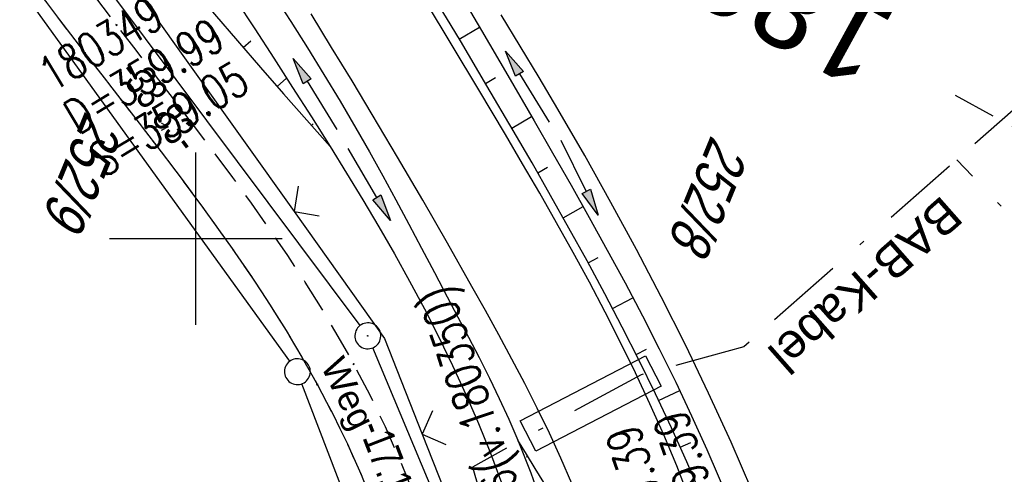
# Model space of a CAD drawing. Extents: x 507875 to 508634, y 446340 to 447363.
# Tile 4 of 70: x 507990 to 508047, y 446486 to 446513. Entities that reach past the tile are written whole.
import ezdxf
from ezdxf.enums import TextEntityAlignment as Align

# ---------------------------------------------------------------- set-up
doc = ezdxf.new("R2010")
doc.units = 0
doc.header["$LTSCALE"] = 10
doc.header["$MEASUREMENT"] = 0
for name, pattern in [('ACAD_ISO16W100', [73, 15, -6.5, 15, -6.5, 15, -7, 1, -7]), ('AUSGEZOGEN', [0]), ('LT00', [0]), ('LT11', [0.3, 0.2, -0.1]), ('LT17', [0.15, 0.1, -0.05])]:
    doc.linetypes.add(name, pattern=pattern)
doc.layers.get('0').update_dxf_attribs({"linetype": 'LT00'})
for name, color, linetype in [('--EK_FBR', 250, 'LT00'), ('--EK_Schacht-Text', 5, 'LT00'), ('--EK_ST-93-1', 30, 'LT17'), ('--EL_DFK_AB_L', 21, 'LT00'), ('--EL_DFK_AB_P', 7, 'LT00'), ('ABSTAND', 8, 'LT00'), ('BAB-KABEL', 220, 'ACAD_ISO16W100'), ('BAB-KABEL_TEXT', 221, 'Continuous'), ('DFK_AB_L', 21, 'LT00'), ('DFK_AB_P', 7, 'LT00'), ('DFK_FLUR_NR', 250, 'LT00'), ('DFK_FLURNR_PFEIL', 250, 'LT00'), ('DFK_GZPKT', 250, 'LT00'), ('DFK_KATASTER', 250, 'LT00'), ('FELDWEG_TEXT', 250, 'Continuous'), ('PFEIL', 140, 'AUSGEZOGEN'), ('V127_AFBR_BAB', 250, 'LT00'), ('V127_BOESCH', 250, 'LT00'), ('V127_BOSCHUNG', 250, 'LT00'), ('V127_FELDWEG', 250, 'LT11'), ('V127_GRABEN', 250, 'LT00'), ('V127_RASTER', 250, 'LT00'), ('V127_ZAUN', 40, 'LT00'), ('V128_AFBR_BAB', 250, 'LT00'), ('V128_BOESCH', 250, 'LT00'), ('V128_BOSCHUNG', 250, 'LT00'), ('V128_FELDWEG', 250, 'LT11'), ('V128_GRABEN', 250, 'LT00'), ('V128_RASTER', 250, 'LT00'), ('V128_ZAUN', 40, 'LT00')]:
    doc.layers.add(name, color=color, linetype=linetype)
doc.styles.add('Beschrift', font='ARIAL.TTF')
doc.styles.add('schachtbeschriftung', font='romans.shx', dxfattribs={"width": 0.75, "height": 2})
doc.styles.get("Standard").update_dxf_attribs({"font": 'ARIAL.TTF'})

# ---------------------------------------------------------------- blocks, each defined once
blk = doc.blocks.new('SYMB7060')
at = {"color": 0, "linetype": 'ByBlock'}
for p, q in [((-0.26, 0), (0, 0)), ((-0.08, 0.045), (0, 0)), ((0, 0), (-0.08, -0.045))]:
    blk.add_line(p, q, dxfattribs=at)
blk = doc.blocks.new('SYMB7010')
at = {"color": 0, "linetype": 'ByBlock'}
for points in [[(-0.031408, 0.499213), (-0.093728, 0.49134), (-0.15457, 0.475719), (-0.212975, 0.452595), (-0.268021, 0.422333), (-0.31884, 0.385411), (-0.36463, 0.342411), (-0.40467, 0.29401), (-0.438329, 0.240973), (-0.465074, 0.184136), (-0.484486, 0.124395), (-0.496256, 0.062692), (-0.5002, 0)], [(0.5002, 0), (0.496256, 0.062692), (0.484485, 0.124395), (0.465074, 0.184136), (0.438329, 0.240973), (0.40467, 0.29401), (0.36463, 0.342411), (0.31884, 0.385411), (0.268021, 0.422333), (0.212975, 0.452595), (0.15457, 0.475719), (0.093728, 0.49134), (0.031408, 0.499213), (-0.031408, 0.499213)], [(-0.5002, 0), (-0.496256, -0.062692), (-0.484486, -0.124395), (-0.465075, -0.184136), (-0.438329, -0.240973), (-0.404671, -0.29401), (-0.36463, -0.342411), (-0.31884, -0.385411), (-0.268021, -0.422333), (-0.212975, -0.452595), (-0.154571, -0.475719), (-0.093728, -0.49134), (-0.031408, -0.499213), (0.031408, -0.499213)], [(0.031408, -0.499213), (0.093728, -0.491341), (0.15457, -0.475719), (0.212975, -0.452595), (0.268021, -0.422333), (0.31884, -0.385411), (0.36463, -0.342411), (0.404671, -0.294011), (0.438329, -0.240974), (0.465075, -0.184136), (0.484486, -0.124395), (0.496256, -0.062692), (0.500201, 0)]]:
    blk.add_lwpolyline(points, dxfattribs=at)
blk = doc.blocks.new('SYMB0011')
at = {"color": 0, "linetype": 'ByBlock'}
for p, q in [((0.5, 0), (-0.5, 0)), ((0, 0.5), (0, -0.5))]:
    blk.add_line(p, q, dxfattribs=at)
blk = doc.blocks.new('SYMB0024')
at = {"color": 0, "linetype": 'ByBlock'}
for p, q in [((-0.5, 0.5), (0, 0)), ((0, 0), (0.5, 0.5))]:
    blk.add_line(p, q, dxfattribs=at)
blk = doc.blocks.new('Pfreil3')
at = {"layer": 'PFEIL'}
blk.add_hatch(color=256, dxfattribs=at).paths.add_polyline_path([(-1.549, 0.273), (-1.549, -0.273), (0, 0)])
for p, q in [((-1.549, 0), (-4.831, 0)), ((-1.549, -0.273), (-1.549, 0.273)), ((-1.549, 0.273), (0, 0)), ((0, 0), (-1.549, -0.273))]:
    blk.add_line(p, q, dxfattribs=at)
blk = doc.blocks.new('SYMB0003')
at = {"color": 0, "linetype": 'ByBlock'}
for p, q in [((-0.015712, 0), (0.010166, 0.012015)), ((0, -0.021257), (-0.015712, 0)), ((0.010166, 0.012015), (0, -0.021257))]:
    blk.add_line(p, q, dxfattribs=at)
for points in [[(-0.031395, 0.499013), (-0.093691, 0.491144), (-0.154509, 0.475528), (-0.21289, 0.452414), (-0.267913, 0.422164), (-0.318712, 0.385257), (-0.364484, 0.342274), (-0.404509, 0.293893), (-0.438154, 0.240877), (-0.464888, 0.184062), (-0.484292, 0.124345), (-0.496058, 0.062667), (-0.5, 0)], [(0.5, 0), (0.496057, 0.062667), (0.484292, 0.124345), (0.464888, 0.184062), (0.438153, 0.240877), (0.404509, 0.293893), (0.364484, 0.342274), (0.318712, 0.385257), (0.267913, 0.422164), (0.21289, 0.452414), (0.154509, 0.475528), (0.093691, 0.491144), (0.031395, 0.499013), (-0.031395, 0.499013)], [(-0.5, 0), (-0.496058, -0.062667), (-0.484292, -0.124345), (-0.464888, -0.184062), (-0.438154, -0.240877), (-0.404509, -0.293893), (-0.364485, -0.342274), (-0.318712, -0.385257), (-0.267914, -0.422164), (-0.21289, -0.452414), (-0.154509, -0.475529), (-0.093691, -0.491144), (-0.031395, -0.499014), (0.031395, -0.499014)], [(0.031395, -0.499014), (0.093691, -0.491144), (0.154509, -0.475529), (0.21289, -0.452414), (0.267914, -0.422164), (0.318712, -0.385257), (0.364485, -0.342274), (0.404509, -0.293893), (0.438154, -0.240877), (0.464889, -0.184062), (0.484292, -0.124345), (0.496058, -0.062667), (0.5, 0)]]:
    blk.add_lwpolyline(points, dxfattribs=at)

msp = doc.modelspace()

# ---------------------------------------------------------------- linework, layer by layer
at = {"layer": '--EK_FBR', "color": 2}
for points in [[(508030.601, 446478.868), (508029.982, 446480.882), (508029.316, 446482.88), (508028.6, 446484.861), (508027.836, 446486.823), (508027.079, 446488.636), (508026.283, 446490.433), (508025.451, 446492.214), (508024.587, 446493.98), (508023.694, 446495.733), (508022.775, 446497.473), (508021.834, 446499.203), (508020.874, 446500.924), (508019.899, 446502.636), (508018.911, 446504.341), (508017.915, 446506.04), (508016.383, 446508.625), (508014.84, 446511.201), (508013.287, 446513.77)], [(508021.766, 446485.813), (508021.128, 446487.278), (508020.458, 446488.729), (508019.759, 446490.168), (508019.035, 446491.596), (508018.291, 446493.015), (508017.531, 446494.425), (508016.758, 446495.829), (508015.977, 446497.228), (508014.558, 446499.738), (508013.125, 446502.236), (508011.675, 446504.722), (508010.207, 446507.197), (508009.034, 446509.146), (508007.851, 446511.089), (508006.662, 446513.029)], [(508021.766, 446485.813), (508021.128, 446487.278), (508020.458, 446488.729), (508019.759, 446490.168), (508019.035, 446491.596), (508018.291, 446493.014), (508017.531, 446494.425), (508016.758, 446495.829), (508015.977, 446497.228), (508014.558, 446499.738), (508013.125, 446502.236), (508011.675, 446504.722), (508010.207, 446507.197), (508009.034, 446509.146), (508007.851, 446511.089), (508006.662, 446513.029)]]:
    msp.add_lwpolyline(points, dxfattribs=at)
at = {"layer": '--EK_ST-93-1', "ltscale": 2.5}
msp.add_line((508079.074, 446489.145), (508043.965, 446508.309), dxfattribs=at)
at = {"layer": '--EL_DFK_AB_L'}
for p, q in [((508009.502, 446494.968), (507990.169, 446520.886)), ((508016.261, 446479.26), (508010.24, 446493.677))]:
    msp.add_line(p, q, dxfattribs=at)
at = {"layer": 'BAB-KABEL', "ltscale": 0.03, "flags": 128}
for points in [[(508403.91, 447290.526), (508402.026, 447282.819), (508386.099, 447280.447), (508366.681, 447274.025), (508361.372, 447269.698), (508361.657, 447256.667), (508362.44, 447209.011), (508362.578, 447196.367), (508363.064, 447183.585), (508362.055, 447181.303), (508353.705, 447155.981), (508356.394, 447152.75), (508357.893, 447150.945), (508345.987, 447106.957), (508319.979, 447031.323), (508314.893, 447014.991), (508307.501, 446987.6), (508299.946, 446957.549), (508297.327, 446948.162), (508293.932, 446941.348), (508287.31, 446931.654), (508277.454, 446917.498), (508268.65, 446905.428), (508266.719, 446901.965), (508263.925, 446896.05), (508236.791, 446838.253), (508218.669, 446798.755), (508182.002, 446732.503), (508173.757, 446722.034), (508158.32, 446691.576), (508134.637, 446653.79), (508129.799, 446634.854), (508127.623, 446632.926), (508117.245, 446626.48), (508107.493, 446619.069), (508101.7, 446595.112), (508091.075, 446575.777), (508080.997, 446555.552), (508070.49, 446543.962), (508052.779, 446538.014), (508053.275, 446532.867), (508054.03, 446526.659), (508053.055, 446512.517), (508031.724, 446493.735), (508025.765, 446492.102), (508020.21, 446489.1), (508016.01, 446486.751), (508018.853, 446477.045), (508018.707, 446455.032), (508018.065, 446449.034)], [(508060.098, 446487.803), (508053.029, 446495.174), (508044.042, 446504.581)]]:
    msp.add_lwpolyline(points, dxfattribs=at)
at = {"layer": 'BAB-KABEL_TEXT'}
msp.add_lwpolyline([(508019.675, 446487.689), (508018.768, 446489.44), (508026.03, 446493.208), (508026.937, 446491.457)], close=True, dxfattribs=at)
at = {"layer": 'DFK_AB_L'}
for p, q in [((508009.502, 446494.968), (507990.169, 446520.886)), ((508016.261, 446479.26), (508010.24, 446493.677))]:
    msp.add_line(p, q, dxfattribs=at)
at = {"layer": 'DFK_KATASTER'}
for p, q in [((508005.432, 446492.896), (507986.569, 446519.08)), ((508011.263, 446478.179), (508006.138, 446491.588))]:
    msp.add_line(p, q, dxfattribs=at)
at = {"layer": 'V127_AFBR_BAB', "color": 0}
for points in [[(508030.601, 446478.868), (508029.982, 446480.882), (508029.316, 446482.88), (508028.6, 446484.861), (508027.836, 446486.823), (508027.079, 446488.636), (508026.283, 446490.433), (508025.451, 446492.214), (508024.587, 446493.98), (508023.694, 446495.733), (508022.775, 446497.473), (508021.834, 446499.203), (508020.874, 446500.924), (508019.899, 446502.636), (508018.911, 446504.341), (508017.915, 446506.04), (508016.383, 446508.625), (508014.84, 446511.201), (508013.287, 446513.77)], [(508021.766, 446485.813), (508021.128, 446487.278), (508020.458, 446488.729), (508019.759, 446490.168), (508019.035, 446491.596), (508018.291, 446493.015), (508017.531, 446494.425), (508016.758, 446495.829), (508015.977, 446497.228), (508014.558, 446499.738), (508013.125, 446502.236), (508011.675, 446504.722), (508010.207, 446507.197), (508009.034, 446509.146), (508007.851, 446511.089), (508006.662, 446513.029)]]:
    msp.add_lwpolyline(points, dxfattribs=at)
at = {"layer": 'V127_BOESCH'}
for points in [[(508029.11, 446485.446), (508028.416, 446487.059), (508027.526, 446489.036), (508026.603, 446490.998), (508025.651, 446492.946), (508024.67, 446494.88), (508023.666, 446496.802), (508022.639, 446498.713), (508021.594, 446500.614), (508020.532, 446502.506), (508019.457, 446504.391), (508018.371, 446506.268), (508016.847, 446508.871), (508015.309, 446511.465), (508013.758, 446514.051)], [(508001.081, 446513.015), (508002.403, 446511.47), (508003.734, 446509.933), (508005.072, 446508.402), (508006.416, 446506.874), (508007.761, 446505.349)], [(508020.131, 446485.861), (508019.643, 446486.684), (508019.144, 446487.502), (508018.64, 446488.318)]]:
    msp.add_lwpolyline(points, dxfattribs=at)
at = {"layer": 'V127_BOSCHUNG'}
for p, q in [((508015.242, 446511.576), (508016.414, 446512.272)), ((508002.732, 446511.089), (508003.168, 446511.467)), ((508004.704, 446508.822), (508005.249, 446509.3)), ((508016.771, 446509), (508017.35, 446509.339)), ((508018.287, 446506.412), (508019.432, 446507.082)), ((508006.686, 446506.567), (508006.785, 446506.655)), ((508019.785, 446503.817), (508020.357, 446504.147)), ((508021.259, 446501.214), (508022.413, 446501.86)), ((508022.703, 446498.594), (508023.287, 446498.912)), ((508024.112, 446495.955), (508025.296, 446496.58)), ((508025.477, 446493.293), (508026.077, 446493.6)), ((508026.787, 446490.613), (508028.009, 446491.201)), ((508028.039, 446487.907), (508028.658, 446488.186)), ((508019.215, 446487.386), (508019.135, 446487.337))]:
    msp.add_line(p, q, dxfattribs=at)
at = {"layer": 'V127_FELDWEG', "flags": 128}
for points in [[(508016.463, 446449.692), (508016.671, 446451.198), (508016.935, 446453.765), (508017.107, 446456.341), (508017.188, 446458.921), (508017.177, 446461.502), (508017.075, 446464.081), (508016.882, 446466.655), (508016.599, 446469.219), (508016.224, 446471.77), (508015.76, 446474.306), (508015.268, 446476.556), (508014.704, 446478.788), (508014.064, 446480.998), (508013.349, 446483.185), (508012.556, 446485.345), (508011.79, 446487.231), (508010.963, 446489.092), (508010.079, 446490.925), (508009.139, 446492.727), (508008.24, 446494.334), (508007.299, 446495.917), (508006.323, 446497.478), (508005.313, 446499.019), (508004.275, 446500.542), (508003.212, 446502.051), (508002.128, 446503.546), (508001.027, 446505.032), (507999.914, 446506.51), (507998.792, 446507.982), (507997.665, 446509.452), (507996.537, 446510.92), (507995.413, 446512.391), (507993.818, 446514.499), (507992.241, 446516.618), (507990.684, 446518.749), (507989.151, 446520.894), (507987.643, 446523.056), (507986.165, 446525.237), (507984.718, 446527.438), (507983.306, 446529.661), (507981.932, 446531.909), (507980.372, 446534.577), (507978.87, 446537.279), (507977.427, 446540.015), (507976.043, 446542.783), (507974.723, 446545.582), (507973.465, 446548.409), (507972.274, 446551.265), (507971.149, 446554.146), (507969.974, 446557.392), (507968.883, 446560.666), (507967.875, 446563.967), (507966.947, 446567.292), (507966.099, 446570.639), (507965.329, 446574.006), (507964.636, 446577.391), (507964.104, 446580.293), (507963.629, 446583.205), (507963.213, 446586.126), (507962.859, 446589.054), (507962.568, 446591.987), (507962.344, 446594.925), (507962.189, 446597.865), (507962.105, 446600.806), (507962.091, 446603.528), (507962.137, 446606.25), (507962.239, 446608.971), (507962.393, 446611.691), (507962.596, 446614.411), (507962.844, 446617.129), (507963.134, 446619.846), (507963.463, 446622.561), (507963.786, 446624.976), (507964.14, 446627.387), (507964.528, 446629.793), (507964.953, 446632.192), (507965.418, 446634.581), (507965.928, 446636.958), (507966.484, 446639.322), (507967.091, 446641.67), (507967.75, 446644), (507968.467, 446646.311), (507969.243, 446648.6), (507970.162, 446651.073), (507971.152, 446653.519), (507972.212, 446655.938), (507973.337, 446658.332), (507974.526, 446660.701), (507975.774, 446663.046), (507977.079, 446665.368), (507978.437, 446667.669), (507979.846, 446669.948), (507980.575, 446671.092), (507981.309, 446672.232), (507982.043, 446673.373), (507982.77, 446674.516), (507983.485, 446675.664), (507984.18, 446676.819), (507984.85, 446677.983), (507985.488, 446679.16), (507986.088, 446680.351), (507986.644, 446681.559), (507987.149, 446682.787), (507987.598, 446684.036), (507987.983, 446685.31), (507988.312, 446686.662), (507988.566, 446688.038), (507988.747, 446689.432), (507988.855, 446690.84), (507988.892, 446692.257), (507988.858, 446693.676), (507988.753, 446695.095), (507988.579, 446696.506), (507988.336, 446697.904), (507988.025, 446699.286), (507987.647, 446700.645), (507987.203, 446701.977), (507986.687, 446703.294), (507986.108, 446704.58), (507985.473, 446705.836), (507984.787, 446707.066), (507984.055, 446708.272), (507983.282, 446709.455), (507982.474, 446710.618), (507981.635, 446711.763), (507980.772, 446712.893), (507979.89, 446714.01), (507978.994, 446715.116), (507978.089, 446716.213), (507976.274, 446718.38), (507974.448, 446720.524), (507972.61, 446722.649), (507970.762, 446724.759), (507968.905, 446726.855), (507967.04, 446728.941), (507966.412, 446729.639)], [(507965.438, 446727.27), (507965.996, 446726.646), (507968.061, 446724.293), (507970.108, 446721.918), (507972.139, 446719.52), (507974.156, 446717.099), (507976.162, 446714.654), (507977.024, 446713.59), (507977.88, 446712.52), (507978.722, 446711.439), (507979.547, 446710.348), (507980.349, 446709.241), (507981.122, 446708.119), (507981.86, 446706.977), (507982.559, 446705.815), (507983.212, 446704.628), (507983.815, 446703.416), (507984.362, 446702.176), (507984.847, 446700.905), (507985.262, 446699.615), (507985.61, 446698.298), (507985.891, 446696.96), (507986.103, 446695.606), (507986.245, 446694.242), (507986.316, 446692.874), (507986.316, 446691.507), (507986.242, 446690.146), (507986.095, 446688.797), (507985.874, 446687.466), (507985.576, 446686.158), (507985.213, 446684.908), (507984.783, 446683.683), (507984.294, 446682.48), (507983.751, 446681.297), (507983.162, 446680.132), (507982.533, 446678.981), (507981.87, 446677.843), (507981.181, 446676.714), (507980.471, 446675.593), (507979.749, 446674.476), (507979.019, 446673.362), (507978.289, 446672.247), (507977.565, 446671.13), (507976.133, 446668.844), (507974.756, 446666.536), (507973.438, 446664.204), (507972.181, 446661.849), (507970.987, 446659.469), (507969.857, 446657.063), (507968.796, 446654.632), (507967.804, 446652.173), (507966.884, 446649.687), (507966.152, 446647.529), (507965.473, 446645.351), (507964.844, 446643.156), (507964.261, 446640.945), (507963.724, 446638.72), (507963.228, 446636.482), (507962.771, 446634.233), (507962.351, 446631.975), (507961.965, 446629.71), (507961.61, 446627.438), (507961.284, 446625.162), (507960.984, 446622.884), (507960.686, 446620.409), (507960.418, 446617.932), (507960.184, 446615.455), (507959.985, 446612.976), (507959.824, 446610.497), (507959.704, 446608.017), (507959.628, 446605.537), (507959.598, 446603.056), (507959.617, 446600.575), (507959.707, 446597.59), (507959.87, 446594.606), (507960.102, 446591.624), (507960.403, 446588.648), (507960.77, 446585.677), (507961.201, 446582.714), (507961.694, 446579.761), (507962.246, 446576.819), (507963.091, 446572.831), (507964.043, 446568.87), (507965.101, 446564.936), (507966.264, 446561.033), (507967.532, 446557.161), (507968.906, 446553.324), (507970.045, 446550.37), (507971.247, 446547.44), (507972.512, 446544.538), (507973.842, 446541.664), (507975.235, 446538.823), (507976.693, 446536.015), (507978.216, 446533.244), (507979.803, 446530.513), (507981.056, 446528.459), (507982.344, 446526.428), (507983.663, 446524.417), (507985.013, 446522.425), (507986.389, 446520.449), (507987.789, 446518.489), (507989.21, 446516.542), (507990.649, 446514.606), (507992.104, 446512.68), (507993.571, 446510.761), (507994.676, 446509.328), (507995.783, 446507.896), (507996.887, 446506.463), (507997.987, 446505.026), (507999.077, 446503.583), (508000.154, 446502.133), (508001.214, 446500.672), (508002.254, 446499.199), (508003.27, 446497.71), (508004.258, 446496.205), (508005.214, 446494.68), (508006.136, 446493.134), (508007.018, 446491.564), (508007.92, 446489.847), (508008.767, 446488.1), (508009.557, 446486.327), (508010.283, 446484.527), (508010.927, 446482.751), (508011.511, 446480.954), (508012.037, 446479.139), (508012.511, 446477.307), (508012.934, 446475.462), (508013.311, 446473.605), (508013.736, 446471.174), (508014.087, 446468.731), (508014.359, 446466.278), (508014.552, 446463.818), (508014.661, 446461.354), (508014.685, 446458.889), (508014.621, 446456.426), (508014.467, 446453.968), (508014.247, 446451.74), (508014.104, 446450.662)]]:
    msp.add_lwpolyline(points, dxfattribs=at)
at = {"layer": 'V127_GRABEN'}
for points in [[(508015, 446514.672), (508016.533, 446512.068), (508018.057, 446509.457), (508019.572, 446506.84), (508020.647, 446504.972), (508021.714, 446503.099), (508022.772, 446501.22), (508023.815, 446499.333), (508024.841, 446497.438), (508025.846, 446495.532), (508026.826, 446493.615), (508027.777, 446491.684), (508028.697, 446489.739), (508029.582, 446487.777), (508030.24, 446486.249), (508030.88, 446484.713), (508031.506, 446483.17), (508032.122, 446481.624), (508032.734, 446480.075)], [(508004.504, 446514.11), (508005.483, 446512.587), (508006.452, 446511.057), (508007.407, 446509.52), (508008.345, 446507.973), (508009.262, 446506.414), (508010.047, 446505.035), (508010.817, 446503.647), (508011.574, 446502.252), (508012.322, 446500.851), (508013.065, 446499.446), (508013.805, 446498.039), (508014.545, 446496.631), (508015.164, 446495.458), (508015.78, 446494.284), (508016.388, 446493.106), (508016.984, 446491.923), (508017.561, 446490.732), (508018.115, 446489.531), (508018.64, 446488.318), (508019.385, 446486.422), (508020.053, 446484.496)], [(508002.303, 446513.855), (508003.401, 446512.158), (508004.499, 446510.462), (508005.594, 446508.763), (508006.683, 446507.059), (508007.761, 446505.349), (508008.717, 446503.806), (508009.659, 446502.255), (508010.583, 446500.693), (508011.487, 446499.12), (508012.368, 446497.535), (508013.222, 446495.935), (508014.058, 446494.297), (508014.861, 446492.642), (508015.629, 446490.969), (508016.359, 446489.279), (508017.05, 446487.57), (508017.882, 446485.327)], [(508032.187, 446485.423), (508031.592, 446486.819), (508030.979, 446488.208), (508029.681, 446491.038), (508028.334, 446493.842), (508026.941, 446496.62), (508025.505, 446499.375), (508024.027, 446502.107), (508022.51, 446504.817), (508020.956, 446507.506), (508019.872, 446509.337), (508018.775, 446511.16), (508017.668, 446512.976)]]:
    msp.add_lwpolyline(points, dxfattribs=at)
at = {"layer": 'V127_RASTER'}
for p, q in [((507999.999, 446495), (507999.999, 446505)), ((508004.997, 446500), (507994.997, 446500))]:
    msp.add_line(p, q, dxfattribs=at)
at = {"layer": 'V127_ZAUN'}
msp.add_line((507996.976, 446513.795), (508005.676, 446501.576), dxfattribs=at)
for points in [[(508005.676, 446501.576), (508010.912, 446494.221), (508013.102, 446488.665)], [(508013.102, 446488.665), (508017.132, 446478.44), (508017.647, 446474.464)]]:
    msp.add_lwpolyline(points, dxfattribs=at)
at = {"layer": 'V128_AFBR_BAB', "color": 0}
for points in [[(508030.601, 446478.868), (508029.982, 446480.882), (508029.316, 446482.88), (508028.6, 446484.861), (508027.836, 446486.823), (508027.079, 446488.637), (508026.283, 446490.433), (508025.451, 446492.214), (508024.587, 446493.98), (508023.694, 446495.733), (508022.775, 446497.473), (508021.834, 446499.203), (508020.874, 446500.924), (508019.899, 446502.636), (508018.911, 446504.341), (508017.915, 446506.04), (508016.383, 446508.625), (508014.84, 446511.201), (508013.287, 446513.77)], [(508021.766, 446485.813), (508021.128, 446487.278), (508020.458, 446488.729), (508019.759, 446490.168), (508019.035, 446491.596), (508018.291, 446493.014), (508017.531, 446494.425), (508016.758, 446495.829), (508015.977, 446497.228), (508014.558, 446499.738), (508013.125, 446502.236), (508011.675, 446504.722), (508010.207, 446507.197), (508009.034, 446509.146), (508007.851, 446511.089), (508006.662, 446513.029)]]:
    msp.add_lwpolyline(points, dxfattribs=at)
at = {"layer": 'V128_BOESCH'}
for points in [[(507984.789, 446535.986), (507985.891, 446534.056), (507987.199, 446531.869), (507988.552, 446529.709), (507989.949, 446527.575), (507991.388, 446525.469), (507992.866, 446523.389), (507994.382, 446521.337), (507995.933, 446519.313), (507997.194, 446517.717), (507998.474, 446516.137), (507999.77, 446514.57), (508001.081, 446513.016), (508002.403, 446511.47), (508003.734, 446509.933), (508005.072, 446508.402), (508006.416, 446506.874), (508007.761, 446505.349)], [(508029.11, 446485.446), (508028.416, 446487.059), (508027.526, 446489.036), (508026.603, 446490.998), (508025.651, 446492.946), (508024.67, 446494.88), (508023.666, 446496.802), (508022.639, 446498.713), (508021.594, 446500.614), (508020.532, 446502.506), (508019.457, 446504.391), (508018.371, 446506.268), (508016.847, 446508.871), (508015.309, 446511.465), (508013.758, 446514.051)], [(508020.131, 446485.861), (508019.643, 446486.684), (508019.144, 446487.502), (508018.64, 446488.318)]]:
    msp.add_lwpolyline(points, dxfattribs=at)
at = {"layer": 'V128_BOSCHUNG'}
for p, q in [((508015.242, 446511.576), (508016.414, 446512.272)), ((508002.732, 446511.089), (508003.168, 446511.467)), ((508004.704, 446508.822), (508005.249, 446509.3)), ((508016.771, 446509), (508017.35, 446509.339)), ((508018.287, 446506.412), (508019.432, 446507.082)), ((508006.686, 446506.567), (508006.785, 446506.655)), ((508019.785, 446503.817), (508020.358, 446504.147)), ((508021.259, 446501.214), (508022.413, 446501.86)), ((508022.704, 446498.594), (508023.287, 446498.912)), ((508024.112, 446495.955), (508025.296, 446496.58)), ((508025.477, 446493.293), (508026.077, 446493.6)), ((508026.787, 446490.613), (508028.009, 446491.201)), ((508028.039, 446487.907), (508028.658, 446488.186)), ((508019.215, 446487.386), (508019.135, 446487.337))]:
    msp.add_line(p, q, dxfattribs=at)
at = {"layer": 'V128_FELDWEG', "flags": 128}
for points in [[(507975.145, 446539.007), (507975.235, 446538.823), (507976.693, 446536.015), (507978.216, 446533.244), (507979.803, 446530.513), (507981.056, 446528.459), (507982.344, 446526.428), (507983.664, 446524.417), (507985.013, 446522.425), (507986.389, 446520.449), (507987.789, 446518.489), (507989.21, 446516.542), (507990.649, 446514.606), (507992.104, 446512.68), (507993.571, 446510.761), (507994.676, 446509.328), (507995.783, 446507.896), (507996.888, 446506.463), (507997.987, 446505.026), (507999.077, 446503.583), (508000.154, 446502.133), (508001.214, 446500.672), (508002.254, 446499.199), (508003.27, 446497.71), (508004.258, 446496.205), (508005.214, 446494.68), (508006.136, 446493.134), (508007.018, 446491.564), (508007.92, 446489.846), (508008.767, 446488.1), (508009.557, 446486.327), (508010.283, 446484.527), (508010.927, 446482.751), (508011.511, 446480.954), (508012.037, 446479.139), (508012.511, 446477.307), (508012.934, 446475.462), (508013.311, 446473.605), (508013.736, 446471.174), (508014.087, 446468.731), (508014.359, 446466.278), (508014.552, 446463.818), (508014.661, 446461.354), (508014.685, 446458.889), (508014.621, 446456.426), (508014.467, 446453.968), (508014.247, 446451.74), (508014.104, 446450.662)], [(508016.463, 446449.692), (508016.671, 446451.198), (508016.935, 446453.765), (508017.107, 446456.341), (508017.188, 446458.921), (508017.177, 446461.502), (508017.075, 446464.081), (508016.882, 446466.655), (508016.599, 446469.219), (508016.224, 446471.77), (508015.76, 446474.306), (508015.268, 446476.556), (508014.704, 446478.788), (508014.064, 446480.998), (508013.349, 446483.185), (508012.556, 446485.345), (508011.79, 446487.231), (508010.963, 446489.092), (508010.079, 446490.925), (508009.139, 446492.727), (508008.24, 446494.334), (508007.299, 446495.917), (508006.323, 446497.478), (508005.313, 446499.019), (508004.275, 446500.542), (508003.212, 446502.051), (508002.128, 446503.546), (508001.027, 446505.032), (507999.914, 446506.51), (507998.792, 446507.982), (507997.665, 446509.452), (507996.537, 446510.92), (507995.413, 446512.391), (507993.818, 446514.499), (507992.241, 446516.618), (507990.684, 446518.749), (507989.151, 446520.894), (507987.643, 446523.056), (507986.165, 446525.237), (507984.718, 446527.438), (507983.306, 446529.661), (507981.932, 446531.909), (507980.372, 446534.577), (507978.87, 446537.279), (507978.516, 446537.951)]]:
    msp.add_lwpolyline(points, dxfattribs=at)
at = {"layer": 'V128_GRABEN'}
for points in [[(508015, 446514.672), (508016.533, 446512.068), (508018.057, 446509.457), (508019.572, 446506.84), (508020.647, 446504.972), (508021.714, 446503.099), (508022.772, 446501.22), (508023.815, 446499.333), (508024.841, 446497.438), (508025.846, 446495.532), (508026.826, 446493.615), (508027.777, 446491.684), (508028.697, 446489.739), (508029.582, 446487.777), (508030.24, 446486.249), (508030.88, 446484.713), (508031.506, 446483.17), (508032.122, 446481.624), (508032.734, 446480.075)], [(508004.504, 446514.11), (508005.483, 446512.587), (508006.452, 446511.057), (508007.407, 446509.52), (508008.345, 446507.973), (508009.262, 446506.414), (508010.047, 446505.035), (508010.817, 446503.647), (508011.574, 446502.252), (508012.322, 446500.851), (508013.065, 446499.446), (508013.805, 446498.039), (508014.545, 446496.631), (508015.164, 446495.458), (508015.78, 446494.284), (508016.388, 446493.106), (508016.984, 446491.923), (508017.561, 446490.732), (508018.115, 446489.531), (508018.64, 446488.318), (508019.385, 446486.422), (508020.053, 446484.496)], [(508002.303, 446513.855), (508003.401, 446512.158), (508004.499, 446510.462), (508005.594, 446508.763), (508006.683, 446507.059), (508007.761, 446505.349), (508008.717, 446503.806), (508009.659, 446502.255), (508010.583, 446500.693), (508011.487, 446499.12), (508012.368, 446497.535), (508013.222, 446495.935), (508014.058, 446494.297), (508014.861, 446492.642), (508015.629, 446490.969), (508016.359, 446489.279), (508017.05, 446487.57), (508017.882, 446485.327)], [(508032.187, 446485.423), (508031.592, 446486.819), (508030.979, 446488.208), (508029.681, 446491.038), (508028.334, 446493.842), (508026.941, 446496.62), (508025.505, 446499.375), (508024.027, 446502.107), (508022.51, 446504.817), (508020.956, 446507.506), (508019.872, 446509.337), (508018.775, 446511.16), (508017.668, 446512.976)]]:
    msp.add_lwpolyline(points, dxfattribs=at)
at = {"layer": 'V128_RASTER'}
for p, q in [((507999.997, 446495), (507999.997, 446505)), ((508004.998, 446500), (507994.998, 446500))]:
    msp.add_line(p, q, dxfattribs=at)
at = {"layer": 'V128_ZAUN'}
msp.add_line((507996.976, 446513.795), (508005.676, 446501.576), dxfattribs=at)
for points in [[(508005.676, 446501.576), (508010.912, 446494.221), (508013.102, 446488.665)], [(508013.102, 446488.665), (508017.132, 446478.44), (508017.647, 446474.464)]]:
    msp.add_lwpolyline(points, dxfattribs=at)

# ---------------------------------------------------------------- block references
at = {"layer": '--EL_DFK_AB_P', "xscale": 1.500000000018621, "yscale": 1.5, "zscale": 1.5, "rotation": 264.7377099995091}
msp.add_blockref('SYMB0003', (508009.95, 446494.368), dxfattribs=at)
at = {"layer": 'DFK_AB_P', "xscale": 1.500000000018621, "yscale": 1.5, "zscale": 1.5, "rotation": 264.7377099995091}
msp.add_blockref('SYMB0003', (508009.95, 446494.368), dxfattribs=at)
at = {"layer": 'DFK_FLURNR_PFEIL', "xscale": 5, "yscale": 5, "zscale": 5, "rotation": 0.001159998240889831}
msp.add_blockref('SYMB7060', (507998.39, 446506.488), dxfattribs=at)
at = {"layer": 'DFK_GZPKT', "xscale": 1.500000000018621, "yscale": 1.5, "zscale": 1.5, "rotation": 264.7377099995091}
msp.add_blockref('SYMB7010', (508005.871, 446492.29), dxfattribs=at)
at = {"layer": 'PFEIL'}
for p, rotation in [((508005.629, 446510.446), 121.4361619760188), ((508017.914, 446510.88), 121.5174705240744), ((508011.262, 446501.062), 300.590905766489), ((508023.279, 446501.359), 296.2531210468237)]:
    msp.add_blockref('Pfreil3', p, dxfattribs=dict(at, rotation=rotation))
at = {"layer": 'V127_FELDWEG', "xscale": 0.1, "yscale": 0.1, "zscale": 0.1, "rotation": 247.65211}
for p in [(507995.413, 446512.391), (507993.571, 446510.761), (508009.139, 446492.727), (508007.018, 446491.564)]:
    msp.add_blockref('SYMB0011', p, dxfattribs=at)
at = {"layer": 'V127_ZAUN', "xscale": 2.1, "yscale": 2.1, "zscale": 2.1}
for p, rotation in [((508005.676, 446501.576), 305.451), ((508013.102, 446488.665), 291.50961)]:
    msp.add_blockref('SYMB0024', p, dxfattribs=dict(at, rotation=rotation))
at = {"layer": 'V128_FELDWEG', "xscale": 0.1000000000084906, "yscale": 0.09999999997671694, "zscale": 0.1, "rotation": 252.6066100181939}
for p in [(507995.413, 446512.391), (507993.571, 446510.761), (508009.139, 446492.727), (508007.018, 446491.564)]:
    msp.add_blockref('SYMB0011', p, dxfattribs=at)
at = {"layer": 'V128_ZAUN', "yscale": 2.099999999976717, "zscale": 2.1}
for p, xscale, rotation in [((508005.676, 446501.576), 2.099999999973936, 305.4499499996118), ((508013.102, 446488.665), 2.100000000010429, 291.5121799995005)]:
    msp.add_blockref('SYMB0024', p, dxfattribs=dict(at, xscale=xscale, rotation=rotation))

# ---------------------------------------------------------------- texts
at = {"layer": '--EK_Schacht-Text', "style": 'schachtbeschriftung', "width": 0.75}
for s, rotation, p in [('180349', 30.9096, (507991.691, 446508.451)), ('D=359.99', 30.9096, (507993.171, 446505.981)), ('S=359.05', 30.9096, (507994.65, 446503.51)), ('Z=359.26(v.180350)', -251.3584, (508021.477, 446477.336)), ('S=359.39', -251.3882, (508031.515, 446480.714)), ('D=369.39', -251.3882, (508028.786, 446479.796))]:
    msp.add_text(s, height=2, rotation=rotation, dxfattribs=at).set_placement(p)
at = {"layer": '--EK_ST-93-1', "style": 'Beschrift'}
msp.add_text('180,300', height=5, rotation=-208.6244, dxfattribs=at).set_placement((508039.575, 446510.704), align=Align.MIDDLE_LEFT)
at = {"layer": 'ABSTAND', "width": 0.75}
for s, rotation, p in [(' -33.83-', 306.7195, (507995.108, 446510.017)), (' -17.12-', 291.1479, (508009.204, 446489.55))]:
    msp.add_text(s, height=1.8, rotation=rotation, dxfattribs=at).set_placement(p)
at = {"layer": 'BAB-KABEL_TEXT', "insert": (508038.065, 446498.084), "char_height": 2, "attachment_point": 8, "rotation": 221.364, "style": 'Beschrift'}
msp.add_mtext('BAB-Kabel', dxfattribs=at)
at = {"layer": 'DFK_FLUR_NR', "oblique": 13.754, "width": 0.75}
for s, p in [('252/9', (507993.613, 446507.469)), ('252/8', (508029.84, 446506.067))]:
    msp.add_text(s, height=2.5, rotation=247.6521, dxfattribs=at).set_placement(p)
at = {"layer": 'FELDWEG_TEXT', "insert": (508006.784, 446492.441), "char_height": 1.5, "attachment_point": 7, "rotation": 296.1881, "style": 'Beschrift'}
msp.add_mtext('Weg', dxfattribs=at)

doc.saveas('drawing.dxf')
